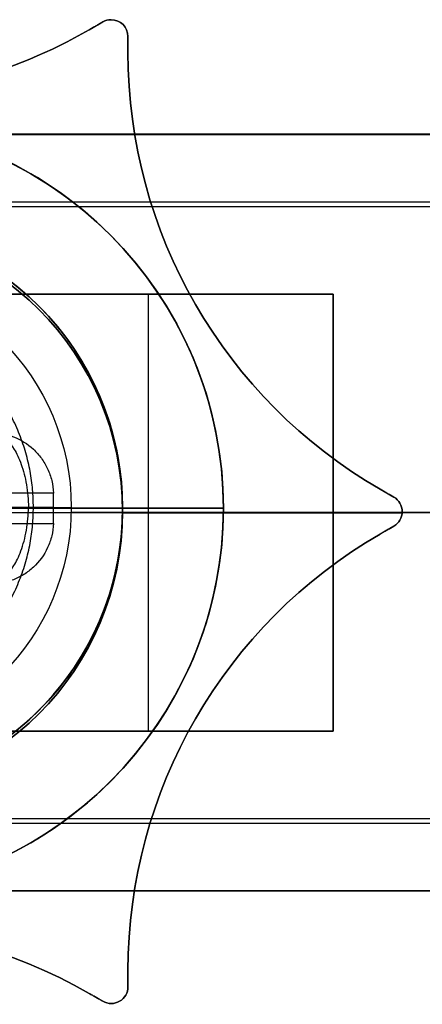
# Model space of a CAD drawing. Header units: millimetres. Extents: x -167 to 42, y -15 to 15.
# Tile 4 of 5: x 5 to 17, y -15 to 15. Entities that reach past the tile are written whole.
import ezdxf

# ---------------------------------------------------------------- set-up
doc = ezdxf.new("R2010")
doc.units = ezdxf.units.MM
doc.layers.add('LUZ', color=7, linetype='Continuous')
doc.layers.add('METAL NEGRO', color=7, linetype='Continuous')

msp = doc.modelspace()

# ---------------------------------------------------------------- linework, layer by layer
at = {"layer": 'LUZ'}
for p, q in [((7.5, 14.23, 316.75), (7.91, 14.467, 316.75)), ((7.705, 14.349, 616.75), (7.705, 14.349, 16.75)), ((8.66, 13.56, 316.75), (8.66, 14.034, 316.75)), ((8.66, 13.797, 16.75), (8.66, 13.797, 616.75)), ((16.16, 0.57, 316.75), (16.571, 0.333, 316.75)), ((16.365, 0.451, 616.75), (16.365, 0.451, 16.75)), ((8.5, -0.1, 616.75), (8.5, -0.1, 16.75)), ((16.819, -0.139, 16.75), (8.5, -0.139, 16.75)), ((8.5, -0.139, 616.75), (16.819, -0.139, 616.75)), ((16.821, -0.1, 616.75), (16.821, -0.1, 16.75)), ((16.571, -0.533, 316.75), (16.16, -0.77, 316.75)), ((16.365, -0.651, 616.75), (16.365, -0.651, 16.75)), ((8.66, -14.234, 316.75), (8.66, -13.76, 316.75)), ((8.66, -13.997, 16.75), (8.66, -13.997, 616.75)), ((7.91, -14.667, 316.75), (7.5, -14.43, 316.75)), ((7.705, -14.549, 616.75), (7.705, -14.549, 16.75)), ((8.16, -14.734, 616.75), (8.16, -14.734, 16.75))]:
    msp.add_line(p, q, dxfattribs=at)
for centre, radius, start, end in [((8.16, 14.034, 616.75), 0.5, 90, 120), ((8.16, 14.034, 16.75), 0.5, 0, 90), ((0, 27.221, 16.75), 15, 270, 300), ((0, 27.221, 316.75), 15, 270, 300), ((23.66, 13.56, 16.75), 15, 180, 240), ((23.66, 13.56, 316.75), 15, 180, 240), ((0, -0.1, 16.75), 8.5, 270, 90), ((16.321, -0.1, 16.75), 0.5, 300, 60), ((23.66, -13.76, 16.75), 15, 120, 180), ((23.66, -13.76, 316.75), 15, 120, 180), ((0, -27.421, 16.75), 15, 60, 120), ((0, -27.421, 316.75), 15, 60, 120), ((8.16, -14.234, 16.75), 0.5, 240, 0)]:
    msp.add_arc(centre, radius, start, end, dxfattribs=at)
at = {"layer": 'LUZ', "extrusion": (0, 0, -1)}
for centre, radius, start, end in [((-8.16, 14.034, -16.75), 0.5, 60, 90), ((-8.16, 14.034, -316.75), 0.5, 60, 90), ((-8.16, 14.034, -616.75), 0.5, 90, 180), ((-8.16, 14.034, -316.75), 0.5, 90, 180), ((0, 27.221, -616.75), 15, 240, 270), ((-23.66, 13.56, -616.75), 15, 300, 360), ((0, -0.1, -616.75), 8.5, 90, 270), ((0, -0.1, -316.75), 8.5, 90, 270), ((-16.321, -0.1, -616.75), 0.5, 120, 240), ((-16.321, -0.1, -316.75), 0.5, 120, 240), ((-23.66, -13.76, -616.75), 15, 0, 60), ((0, -27.421, -616.75), 15, 60, 120), ((-8.16, -14.234, -616.75), 0.5, 180, 300), ((-8.16, -14.234, -316.75), 0.5, 180, 300)]:
    msp.add_arc(centre, radius, start, end, dxfattribs=at)
at = {"layer": 'LUZ'}
for points in [[(7.91, 14.467, 16.75), (7.5, 14.23, 16.75)], [(7.5, 14.23, 616.75), (7.91, 14.467, 616.75)], [(7.91, 14.467, 616.75), (7.91, 14.467, 16.75)], [(8.16, 14.534, 16.75), (8.16, 14.534, 616.75)], [(7.5, 14.23, 16.75), (7.5, 14.23, 616.75)], [(8.66, 14.034, 616.75), (8.66, 14.034, 16.75)], [(8.66, 14.034, 616.75), (8.66, 13.56, 616.75)], [(8.66, 13.56, 16.75), (8.66, 14.034, 16.75)], [(8.66, 13.56, 616.75), (8.66, 13.56, 16.75)], [(16.16, 0.57, 16.75), (16.16, 0.57, 616.75)], [(16.571, 0.333, 16.75), (16.16, 0.57, 16.75)], [(16.571, 0.333, 616.75), (16.16, 0.57, 616.75)], [(16.571, 0.333, 16.75), (16.571, 0.333, 616.75)], [(16.16, -0.77, 616.75), (16.571, -0.533, 616.75)], [(16.571, -0.533, 16.75), (16.16, -0.77, 16.75)], [(16.571, -0.533, 616.75), (16.571, -0.533, 16.75)], [(16.16, -0.77, 616.75), (16.16, -0.77, 16.75)], [(8.66, -13.76, 16.75), (8.66, -13.76, 616.75)], [(8.66, -14.234, 16.75), (8.66, -13.76, 16.75)], [(8.66, -13.76, 616.75), (8.66, -14.234, 616.75)], [(8.66, -14.234, 16.75), (8.66, -14.234, 616.75)], [(7.5, -14.43, 616.75), (7.5, -14.43, 16.75)], [(7.5, -14.43, 616.75), (7.91, -14.667, 616.75)], [(7.91, -14.667, 16.75), (7.5, -14.43, 16.75)], [(7.91, -14.667, 616.75), (7.91, -14.667, 16.75)]]:
    msp.add_open_spline(points, degree=1, dxfattribs=at)
at = {"layer": 'METAL NEGRO'}
for p, q in [((-167.029, 11.121, 941.005), (41.971, 11.121, 941.005)), ((9.271, -6.633, 949.747), (9.271, 6.367, 949.753)), ((8.5, 0, 622), (1, 0, 622)), ((2.25, 0, 628), (6.448, 0, 631.522)), ((2.721, 0.031, 923.25), (5.696, 0.031, 923.25)), ((11.5, 0, 616.75), (8.5, 0, 616.75)), ((8.5, 0, 616.75), (8.5, 0, 622)), ((8.5, 0, 16.75), (8.5, 0, 11.5)), ((11.5, 0, 616.75), (11.5, 0, 622)), ((11.5, 0, 16.75), (11.5, 0, 11.5)), ((-8.5, 0, 11.5), (8.5, 0, 11.5)), ((14.771, -0.133, 949.75), (3.771, -0.133, 949.75)), ((41.971, -0.124, 931.75), (6.97, -0.124, 931.75)), ((8.5, 0, 16.75), (11.5, 0, 16.75)), ((28.871, -0.133, 950.25), (14.771, -0.133, 950.25)), ((-167.029, -11.379, 940.995), (41.971, -11.379, 940.995))]:
    msp.add_line(p, q, dxfattribs=at)
at = {"layer": 'METAL NEGRO', "extrusion": (0, 0, -1)}
for centre, radius, start, end in [((0, 0, -616.75), 11.5, 90, 270), ((0, 0, -622), 11.5, 90, 180), ((0, 0, -16.75), 11.5, 90, 270), ((0, 0, -14.125), 11.5, 96.2083, 263.7914), ((0, 0, -622), 8.5, 90, 270), ((0, 0, -16.75), 8.5, 90, 270), ((0, 0, -14.125), 8.5, 98.4132, 261.5864), ((0, 0, -622), 11.5, 180, 270)]:
    msp.add_arc(centre, radius, start, end, dxfattribs=at)
at = {"layer": 'METAL NEGRO'}
for centre, radius, start, end in [((0, 0, 11.5), 11.5, 0, 90), ((0, 0, 619.375), 11.5, 276.2083, 83.7914), ((0, 0, 616.75), 8.5, 270, 90), ((0, 0, 11.5), 8.5, 270, 90), ((0, 0, 619.375), 8.5, 278.4139, 81.5861), ((0, 0, 11.5), 11.5, 270, 0)]:
    msp.add_arc(centre, radius, start, end, dxfattribs=at)
at = {"layer": 'METAL NEGRO', "extrusion": (8.12049e-15, 0.000480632, -1)}
msp.add_arc((0.029, 0.474, -931.75), 7, 0, 180, dxfattribs=at)
at = {"layer": 'METAL NEGRO', "extrusion": (-0.642788, -4.39865e-11, 0.766044)}
msp.add_arc((0, 399.814, 479.63), 11.06, 90, 92.3318, dxfattribs=at)
at = {"layer": 'METAL NEGRO', "extrusion": (-8.12049e-15, 0.000480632, -1)}
msp.add_arc((0.029, 0.474, -931.75), 7, 180, 0, dxfattribs=at)
at = {"layer": 'METAL NEGRO', "extrusion": (-0.642788, 4.14984e-11, 0.766044)}
msp.add_arc((0, 399.814, 479.63), 11.06, 87.6682, 90, dxfattribs=at)
at = {"layer": 'METAL NEGRO', "extrusion": (0, 1, 0)}
msp.add_arc((0, 622), 11.5, 124.1028, 180, dxfattribs=at)
at = {"layer": 'METAL NEGRO', "extrusion": (0, -1, 0)}
msp.add_arc((0, 11.5), 11.5, 270, 360, dxfattribs=at)
at = {"layer": 'METAL NEGRO'}
for points, degree in [([(41.971, 11.126, 931.755), (-167.029, 11.126, 931.755)], 1), ([(41.971, 11.117, 950.255), (-167.029, 11.117, 950.255)], 1), ([(-165.029, 9.118, 949.254), (39.971, 9.118, 949.254)], 1), ([(39.771, 8.968, 949.254), (-108.829, 8.968, 949.254)], 1), ([(3.771, 6.367, 950.253), (14.771, 6.367, 950.253)], 1), ([(14.771, 6.367, 949.753), (3.771, 6.367, 949.753)], 1), ([(14.771, 6.367, 950.253), (14.771, -6.633, 950.247)], 1), ([(14.771, -6.633, 949.747), (14.771, 6.367, 949.753)], 1), ([(6.441, 0.45, 631.516), (2.25, 0.45, 628)], 1), ([(2.721, 0.03, 923.25), (5.696, 0.03, 923.25)], 1), ([(5.096, 0.032, 919.25), (5.096, -0.123, 919.25), (5.088, -0.441, 919.285), (5.046, -0.927, 919.469), (4.994, -1.34, 919.765), (4.954, -1.657, 920.145), (4.943, -1.859, 920.541), (4.977, -1.986, 921.059), (5.08, -1.962, 921.638), (5.26, -1.746, 922.248), (5.482, -1.296, 922.804), (5.656, -0.666, 923.17), (5.696, -0.201, 923.25), (5.696, 0.03, 923.25)], 3), ([(5.696, 0.03, 923.25), (6.971, 0.026, 931.75)], 1), ([(2.25, -0.45, 628), (6.441, -0.45, 631.516)], 1), ([(14.771, -6.633, 950.247), (3.771, -6.633, 950.247)], 1), ([(3.771, -6.633, 949.747), (14.771, -6.633, 949.747)], 1), ([(-108.829, -9.232, 949.246), (39.771, -9.232, 949.246)], 1), ([(39.971, -9.382, 949.245), (-165.029, -9.382, 949.245)], 1), ([(-167.029, -11.374, 931.745), (41.971, -11.374, 931.745)], 1), ([(41.971, -11.383, 950.245), (-167.029, -11.383, 950.245)], 1)]:
    msp.add_open_spline(points, degree=degree, dxfattribs=at)
for points, weights, knots in [([(5.846, 0.03, 924.25), (5.846, 5.905, 924.253), (-0.029, 5.905, 924.253), (-5.904, 5.905, 924.253), (-5.904, 0.03, 924.25)], [1, 0.707106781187, 1, 0.707106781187, 1], [1.570796, 1.570796, 1.570796, 3.141593, 3.141593, 4.712389, 4.712389, 4.712389]), ([(-5.904, 0.03, 924.25), (-5.904, -5.845, 924.247), (-0.029, -5.845, 924.247), (5.846, -5.845, 924.247), (5.846, 0.03, 924.25)], [1, 0.707106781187, 1, 0.707106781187, 1], [1.570796, 1.570796, 1.570796, 3.141593, 3.141593, 4.712389, 4.712389, 4.712389]), ([(11.5, 0, 11.5), (11.5, 0), (0, 0), (-0.581, 0), (-1.158, 0, 0.058)], [1, 0.707106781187, 1, 0.97951552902, 0.961896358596], [3.141593, 3.141593, 3.141593, 4.712389, 4.712389, 4.822248, 4.822248, 4.822248])]:
    msp.add_rational_spline(points, weights, degree=2, knots=knots, dxfattribs=at)
for points, knots in [([(4.581, 2.25, 632.306), (4.811, 2.25, 632.203), (5.035, 2.209, 632.104), (5.469, 2.041, 631.911), (5.668, 1.919, 631.824), (5.932, 1.674, 631.71), (6.011, 1.585, 631.676), (6.153, 1.391, 631.616), (6.217, 1.285, 631.59), (6.321, 1.06, 631.549), (6.362, 0.944, 631.534), (6.42, 0.702, 631.516), (6.437, 0.576, 631.513), (6.441, 0.45, 631.516)], [0, 0, 0, 0, 0.751676, 0.751676, 1.503353, 1.503353, 1.879191, 1.879191, 2.255029, 2.255029, 2.630868, 2.630868, 3.006706, 3.006706, 3.006706, 3.006706]), ([(5.014, 2.031, 921.25), (5.036, 2.031, 921.389), (5.104, 1.997, 921.726), (5.271, 1.79, 922.28), (5.49, 1.334, 922.822), (5.657, 0.712, 923.174), (5.696, 0.256, 923.25), (5.696, 0.03, 923.25)], [3.66635, 3.66635, 3.66635, 3.66635, 4.101279, 4.687176, 5.273073, 5.85897, 6.444867, 6.444867, 6.444867, 6.444867]), ([(6.441, -0.45, 631.516), (6.437, -0.576, 631.513), (6.42, -0.699, 631.516), (6.363, -0.94, 631.534), (6.321, -1.06, 631.549), (6.166, -1.394, 631.61), (6.019, -1.594, 631.672), (5.758, -1.835, 631.785), (5.663, -1.908, 631.826), (5.464, -2.031, 631.914), (5.361, -2.083, 631.959), (5.146, -2.166, 632.055), (5.034, -2.198, 632.104), (4.809, -2.239, 632.204), (4.696, -2.25, 632.254), (4.581, -2.25, 632.306)], [0, 0, 0, 0, 0.37557, 0.37557, 0.75114, 0.75114, 1.502279, 1.502279, 1.877849, 1.877849, 2.253419, 2.253419, 2.628989, 2.628989, 3.004559, 3.004559, 3.004559, 3.004559])]:
    msp.add_open_spline(points, degree=3, knots=knots, dxfattribs=at)
msp.add_rational_spline([(11.5, 0, 622), (11.5, 0, 628.101), (6.448, 0, 631.522)], [1, 0.819830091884, 0.861319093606], degree=2, dxfattribs=at)

doc.saveas('drawing.dxf')
